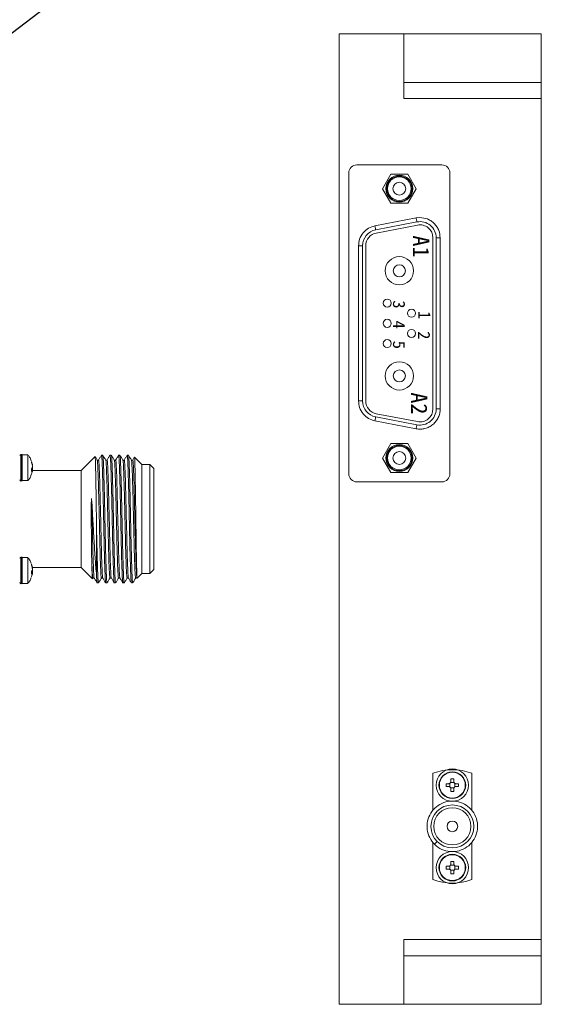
# Model space of a CAD drawing. Header units: millimetres. Extents: x 12 to 566, y 52 to 356.
# Tile 7 of 10: x 279 to 343, y 131 to 253. Entities that reach past the tile are written whole.
import ezdxf

# ---------------------------------------------------------------- set-up
doc = ezdxf.new("R2010")
doc.units = ezdxf.units.MM
doc.header["$PDSIZE"] = -1
doc.dimstyles.new('ISO-25', dxfattribs={"dimtxt": 2.5, "dimasz": 2.5, "dimexe": 1.25, "dimexo": 0.625, "dimtad": 1, "dimtxsty": 'Standard', "dimcen": 2.5, "dimadec": 0, "dimazin": 0, "dimtfac": 1, "dimtmove": 0, "dimatfit": 3, "dimfxl": 1, "dimarcsym": 0})

# ---------------------------------------------------------------- blocks, each defined once
blk = doc.blocks.new('*D8')
at = {"color": 0, "lineweight": -2, "transparency": 16777216}
for p, q in [((332.58, 292.88), (276.35, 249.83)), ((271.03, 245.76), (274.36, 248.31)), ((269.04, 244.24), (267.06, 242.72))]:
    blk.add_line(p, q, dxfattribs=at)
at = {"color": 0, "transparency": 16777216}
for points in [[(276.09, 250.16), (276.6, 249.5), (274.36, 248.31)], [(268.79, 244.57), (269.29, 243.91), (271.03, 245.76)]]:
    blk.add_solid(points, dxfattribs=at)
at = {"layer": 'Defpoints', "color": 0, "transparency": 16777216}
for p in [(274.36, 248.31), (271.03, 245.76)]:
    blk.add_point(p, dxfattribs=at)
at = {"color": 0, "transparency": 16777216, "insert": (309.09, 279.36), "char_height": 2.5, "attachment_point": 5, "rotation": 37.4376}
blk.add_mtext('{\\H2x;∅4,2 [∅0,165]}', dxfattribs=at)

msp = doc.modelspace()

# ---------------------------------------------------------------- linework, layer by layer
at = {"color": 7, "linetype": 'Continuous', "lineweight": 15}
for p, q in [((318.485, 131.035), (318.485, 251.035)), ((318.485, 251.035), (326.485, 251.035)), ((326.485, 251.035), (326.485, 243.035)), ((343.485, 251.035), (326.485, 251.035)), ((343.485, 251.035), (343.485, 245.035)), ((326.485, 245.035), (343.485, 245.035)), ((343.485, 245.035), (343.485, 243.035)), ((326.485, 243.035), (343.485, 243.035)), ((343.485, 243.035), (343.485, 139.035)), ((319.685, 233.835), (319.685, 196.635)), ((331.185, 234.835), (320.685, 234.835)), ((332.185, 196.635), (332.185, 233.835)), ((324.895, 233.685), (323.856, 231.885)), ((326.974, 233.685), (324.895, 233.685)), ((328.013, 231.885), (326.974, 233.685)), ((323.856, 231.885), (324.895, 230.085)), ((326.974, 230.085), (328.013, 231.885)), ((324.895, 230.085), (326.974, 230.085)), ((328.012, 228.269), (322.912, 227.288)), ((328.107, 227.778), (323.007, 226.797)), ((328.485, 228.314), (328.012, 228.269)), ((328.182, 227.385), (323.082, 226.405)), ((330.085, 204.657), (330.085, 225.814)), ((330.485, 204.657), (330.485, 225.814)), ((330.485, 225.814), (330.985, 225.814)), ((330.985, 204.657), (330.985, 225.814)), ((320.885, 224.833), (321.385, 224.833)), ((320.885, 224.833), (320.885, 205.637)), ((321.385, 224.833), (321.385, 205.637)), ((321.785, 224.833), (321.785, 205.637)), ((320.885, 205.637), (321.385, 205.637)), ((330.985, 204.657), (330.485, 204.657)), ((323.007, 203.673), (328.107, 202.693)), ((323.082, 204.066), (328.182, 203.085)), ((322.912, 203.182), (328.012, 202.202)), ((324.895, 200.385), (323.856, 198.585)), ((326.974, 200.385), (324.895, 200.385)), ((328.013, 198.585), (326.974, 200.385)), ((279.182, 199.035), (279.144, 199.035)), ((280.015, 198.985), (279.294, 198.985)), ((279.294, 198.864), (279.294, 198.985)), ((279.294, 198.864), (279.294, 195.785)), ((280.015, 198.864), (280.015, 198.985)), ((280.015, 198.864), (280.015, 195.785)), ((288.315, 198.756), (286.594, 197.035)), ((289.265, 198.935), (289.107, 198.935)), ((290.323, 198.935), (290.165, 198.935)), ((291.382, 198.935), (291.223, 198.935)), ((292.44, 198.935), (292.282, 198.935)), ((294.094, 197.785), (293.191, 198.689)), ((323.856, 198.585), (324.895, 196.785)), ((326.974, 196.785), (328.013, 198.585)), ((280.465, 198.037), (280.465, 198.167)), ((280.465, 197.247), (280.544, 197.363)), ((295.094, 197.785), (294.094, 197.785)), ((294.094, 184.285), (294.094, 197.785)), ((295.594, 197.285), (295.094, 197.785)), ((295.094, 184.285), (295.094, 197.785)), ((295.594, 184.785), (295.594, 197.285)), ((280.544, 197.049), (280.465, 196.932)), ((280.56, 197.072), (280.469, 197.072)), ((286.594, 197.035), (280.567, 197.035)), ((286.594, 185.035), (286.594, 197.035)), ((324.895, 196.785), (326.974, 196.785)), ((279.144, 195.735), (279.182, 195.735)), ((279.294, 195.785), (280.015, 195.785)), ((320.685, 195.635), (331.185, 195.635)), ((288.494, 184.083), (288.494, 189.964)), ((279.182, 186.335), (279.144, 186.335)), ((280.015, 186.285), (279.294, 186.285)), ((279.294, 186.164), (279.294, 186.285)), ((280.015, 186.164), (280.015, 186.285)), ((279.294, 186.164), (279.294, 183.085)), ((280.015, 186.164), (280.015, 183.085)), ((280.465, 185.337), (280.465, 185.467)), ((280.465, 184.547), (280.544, 184.663)), ((280.544, 184.349), (280.465, 184.232)), ((280.56, 184.372), (280.469, 184.372)), ((280.567, 185.035), (286.594, 185.035)), ((286.594, 185.035), (287.985, 183.644)), ((293.52, 183.712), (294.094, 184.285)), ((294.094, 184.285), (295.094, 184.285)), ((295.094, 184.285), (295.594, 184.785)), ((279.144, 183.035), (279.182, 183.035)), ((279.294, 183.085), (280.015, 183.085)), ((288.577, 183.135), (288.736, 183.135)), ((289.636, 183.135), (289.794, 183.135)), ((290.694, 183.135), (290.852, 183.135)), ((291.752, 183.135), (291.911, 183.135)), ((292.811, 183.135), (292.944, 183.135)), ((292.944, 183.222), (292.944, 183.135)), ((330.085, 159.611), (330.085, 154.981)), ((334.885, 155.027), (334.885, 159.611)), ((331.709, 157.965), (331.709, 158.305)), ((331.709, 158.305), (332.015, 158.305)), ((332.16, 157.928), (332.16, 158.343)), ((332.277, 158.46), (332.692, 158.46)), ((332.315, 158.605), (332.315, 158.911)), ((332.655, 158.911), (332.655, 158.605)), ((332.809, 158.343), (332.809, 157.928)), ((332.955, 158.305), (333.26, 158.305)), ((333.26, 158.305), (333.26, 157.965)), ((332.015, 157.965), (331.709, 157.965)), ((332.692, 157.811), (332.277, 157.811)), ((332.315, 157.36), (332.315, 157.665)), ((332.655, 157.665), (332.655, 157.36)), ((333.26, 157.965), (332.955, 157.965)), ((330.085, 151.094), (330.085, 146.46)), ((330.611, 151.162), (330.275, 150.826)), ((334.885, 146.46), (334.885, 151.051)), ((332.315, 148.405), (332.315, 148.711)), ((332.655, 148.711), (332.655, 148.405)), ((331.709, 147.765), (331.709, 148.105)), ((331.709, 148.105), (332.015, 148.105)), ((332.015, 147.765), (331.709, 147.765)), ((332.16, 147.728), (332.16, 148.143)), ((332.277, 148.26), (332.692, 148.26)), ((332.692, 147.611), (332.277, 147.611)), ((332.315, 147.16), (332.315, 147.465)), ((332.655, 147.465), (332.655, 147.16)), ((332.809, 148.143), (332.809, 147.728)), ((332.955, 148.105), (333.26, 148.105)), ((333.26, 147.765), (332.955, 147.765)), ((333.26, 148.105), (333.26, 147.765)), ((326.485, 139.035), (326.485, 131.035)), ((343.485, 139.035), (326.485, 139.035)), ((343.485, 139.035), (343.485, 137.035)), ((326.485, 137.035), (343.485, 137.035)), ((343.485, 137.035), (343.485, 131.035)), ((326.485, 131.035), (318.485, 131.035)), ((326.485, 131.035), (343.485, 131.035))]:
    msp.add_line(p, q, dxfattribs=at)
at = {"color": 8, "linetype": 'Continuous', "lineweight": 15}
for p, q in [((279.144, 199.035), (279.144, 198.91)), ((279.144, 198.91), (279.144, 195.735)), ((279.182, 195.735), (279.182, 199.035)), ((280.512, 197.885), (280.544, 197.885)), ((280.544, 197.049), (280.468, 197.049)), ((279.144, 186.335), (279.144, 186.21)), ((279.182, 183.035), (279.182, 186.335)), ((279.144, 186.21), (279.144, 183.035)), ((280.512, 185.185), (280.544, 185.185)), ((280.544, 184.349), (280.468, 184.349))]:
    msp.add_line(p, q, dxfattribs=at)
at = {"color": 7, "linetype": 'Continuous', "lineweight": 15, "flags": 128}
for points in [[(328.012, 228.269), (328.031, 228.173), (328.049, 228.081), (328.065, 227.996), (328.079, 227.922), (328.091, 227.861), (328.1, 227.816), (328.105, 227.788), (328.107, 227.778)], [(322.912, 227.288), (322.931, 227.193), (322.949, 227.101), (322.965, 227.016), (322.979, 226.941), (322.991, 226.88), (323, 226.835), (323.005, 226.807), (323.007, 226.797)], [(322.912, 203.182), (322.931, 203.278), (322.949, 203.37), (322.965, 203.455), (322.979, 203.53), (322.991, 203.591), (323, 203.636), (323.005, 203.664), (323.007, 203.673)], [(328.012, 202.202), (328.031, 202.297), (328.049, 202.39), (328.065, 202.474), (328.079, 202.549), (328.091, 202.61), (328.1, 202.655), (328.105, 202.683), (328.107, 202.693)]]:
    msp.add_lwpolyline(points, dxfattribs=at)
at = {"color": 7, "linetype": 'Continuous', "lineweight": 15}
for centre, radius in [((325.935, 231.885), 1.665), ((325.935, 231.885), 1.565), ((325.935, 231.885), 1.465), ((325.935, 231.885), 0.8), ((325.935, 221.735), 1.75), ((325.935, 221.735), 0.75), ((325.935, 208.735), 1.75), ((325.935, 208.735), 0.75), ((325.935, 198.585), 1.665), ((325.935, 198.585), 1.565), ((325.935, 198.585), 1.465), ((325.935, 198.585), 0.8), ((332.485, 158.135), 2), ((332.485, 158.135), 1.65), ((332.485, 158.135), 1.6), ((332.485, 153.035), 2.65), ((332.485, 153.035), 2.3), ((332.485, 153.035), 0.66), ((332.485, 147.935), 2), ((332.485, 147.935), 1.65), ((332.485, 147.935), 1.6)]:
    msp.add_circle(centre, radius, dxfattribs=at)
for centre, radius, start, end in [((320.685, 233.835), 1, 90, 180), ((331.185, 233.835), 1, 0, 90), ((328.485, 225.814), 2, 0, 100.88553), ((323.385, 224.833), 2, 100.88553, 180), ((328.485, 225.814), 1.6, 0, 100.88553), ((323.385, 224.833), 1.6, 100.88553, 180), ((324.435, 217.735), 0.5, 90, 270), ((324.435, 217.735), 0.5, 270, 90), ((327.435, 216.485), 0.5, 90, 270), ((327.435, 216.485), 0.5, 270, 90), ((324.435, 215.235), 0.5, 90, 270), ((324.435, 215.235), 0.5, 270, 90), ((327.435, 213.985), 0.5, 90, 270), ((327.435, 213.985), 0.5, 270, 90), ((324.435, 212.735), 0.5, 90, 270), ((324.435, 212.735), 0.5, 270, 90), ((323.385, 205.637), 2, 180, 259.11447), ((323.385, 205.637), 1.6, 180, 259.11447), ((328.485, 204.657), 2, 259.11447, 0), ((328.485, 204.657), 1.6, 259.11447, 0), ((279.144, 198.885), 0.15, 90, 180), ((279.182, 198.885), 0.15, 41.81031, 90), ((278.422, 197.444), 2.166, 11.74025, 19.49576), ((278.423, 197.314), 2.166, 11.74041, 19.49717), ((278.424, 197.327), 2.165, 340.50127, 348.26115), ((320.685, 196.635), 1, 180, 270), ((331.185, 196.635), 1, 270, 0), ((279.144, 195.885), 0.15, 180, 270), ((279.182, 195.885), 0.15, 270, 318.18969), ((279.144, 186.185), 0.15, 90, 180), ((279.182, 186.185), 0.15, 41.81031, 90), ((278.423, 184.744), 2.166, 11.74041, 19.49717), ((278.423, 184.614), 2.166, 11.74041, 19.49717), ((278.423, 184.627), 2.166, 340.50283, 348.25959), ((279.144, 183.185), 0.15, 180, 270), ((279.182, 183.185), 0.15, 270, 318.18969), ((332.485, 153.035), 7, 69.94896, 110.05104), ((332.485, 153.035), 7, 249.94896, 290.05104)]:
    msp.add_arc(centre, radius, start, end, dxfattribs=at)
for points, knots in [([(330.985, 225.814), (330.951, 226.129), (330.899, 226.614), (330.588, 227.197), (330.265, 227.594), (329.867, 227.917), (329.284, 228.229), (328.799, 228.281), (328.485, 228.314)], [0, 0, 0, 0, 0.239443, 0.3696517, 0.499998, 0.6302088, 0.7605548, 1, 1, 1, 1]), ([(322.912, 227.288), (322.644, 227.209), (322.089, 227.045), (321.42, 226.456), (320.968, 225.688), (320.912, 225.112), (320.885, 224.833)], [0, 0, 0, 0, 0.2424008, 0.499999, 0.7575975, 1, 1, 1, 1]), ([(320.885, 205.637), (320.912, 205.358), (320.968, 204.783), (321.42, 204.015), (322.089, 203.426), (322.644, 203.262), (322.912, 203.182)], [0, 0, 0, 0, 0.2424025, 0.500001, 0.7575992, 1, 1, 1, 1]), ([(328.012, 202.202), (328.195, 202.178), (328.56, 202.131), (329.109, 202.217), (329.627, 202.408), (330.089, 202.714), (330.477, 203.11), (330.762, 203.583), (330.951, 204.106), (330.973, 204.473), (330.985, 204.657)], [0, 0, 0, 0, 0.1250308, 0.2499972, 0.3749366, 0.499998, 0.6249371, 0.7500015, 0.8749075, 1, 1, 1, 1]), ([(280.426, 198.241), (280.368, 198.4), (280.272, 198.671), (280.079, 198.883), (280, 198.97)], [0, 0, 0, 0, 0.5882172, 1, 1, 1, 1]), ([(288.494, 189.964), (288.488, 190.44), (288.476, 191.353), (288.457, 192.707), (288.44, 193.97), (288.422, 195.157), (288.404, 196.211), (288.386, 197.122), (288.369, 197.848), (288.351, 198.377), (288.333, 198.709), (288.321, 198.741), (288.315, 198.756)], [0, 0, 0, 0, 0.1072794, 0.205464, 0.3065016, 0.4045844, 0.505539, 0.6031708, 0.7036601, 0.800847, 0.9008784, 1, 1, 1, 1]), ([(288.577, 198.329), (288.516, 198.43), (288.433, 198.567), (288.349, 198.705), (288.327, 198.742)], [0, 0, 0, 0, 0.73314697, 1, 1, 1, 1]), ([(289.103, 198.935), (289.042, 198.834), (288.92, 198.632), (288.797, 198.43), (288.736, 198.329)], [0, 0, 0, 0, 0.5000098, 1, 1, 1, 1]), ([(289.101, 198.902), (289.103, 198.915), (289.115, 198.996), (289.136, 198.832), (289.165, 198.5), (289.194, 197.935), (289.222, 197.176), (289.25, 196.248), (289.279, 195.164), (289.307, 193.972), (289.336, 192.686), (289.364, 191.365), (289.393, 190.023), (289.421, 188.721), (289.45, 187.473), (289.478, 186.338), (289.506, 185.326), (289.535, 184.483), (289.563, 183.825), (289.597, 183.27), (289.621, 183.186), (289.636, 183.135)], [0, 0, 0, 0, 0.0102439, 0.0672824, 0.1196863, 0.1736097, 0.2260138, 0.2799375, 0.3323416, 0.3862652, 0.4386693, 0.492593, 0.544997, 0.5989203, 0.6513244, 0.7052481, 0.7576523, 0.8115764, 0.8639799, 0.9179039, 1, 1, 1, 1]), ([(289.636, 198.328), (289.575, 198.429), (289.452, 198.631), (289.33, 198.833), (289.269, 198.934)], [0, 0, 0, 0, 0.499983, 1, 1, 1, 1]), ([(289.271, 198.91), (289.279, 198.888), (289.297, 198.842), (289.324, 198.49), (289.352, 197.937), (289.38, 197.175), (289.409, 196.248), (289.437, 195.164), (289.466, 193.972), (289.494, 192.686), (289.522, 191.365), (289.551, 190.023), (289.579, 188.721), (289.608, 187.473), (289.636, 186.338), (289.665, 185.326), (289.693, 184.485), (289.721, 183.819), (289.755, 183.299), (289.781, 183.072), (289.798, 183.152), (289.8, 183.161)], [0, 0, 0, 0, 0.0460638, 0.0990124, 0.1534963, 0.2064453, 0.2609295, 0.313878, 0.3683629, 0.4213117, 0.4757959, 0.5287446, 0.5832289, 0.6361772, 0.6906615, 0.7436104, 0.7980946, 0.8510434, 0.9055276, 0.9884759, 1, 1, 1, 1]), ([(290.162, 198.935), (290.101, 198.834), (289.978, 198.632), (289.856, 198.43), (289.795, 198.329)], [0, 0, 0, 0, 0.50001, 1, 1, 1, 1]), ([(290.159, 198.903), (290.161, 198.915), (290.173, 198.996), (290.195, 198.832), (290.224, 198.5), (290.252, 197.935), (290.28, 197.176), (290.309, 196.248), (290.337, 195.164), (290.366, 193.972), (290.394, 192.686), (290.422, 191.365), (290.451, 190.023), (290.479, 188.721), (290.508, 187.473), (290.536, 186.338), (290.565, 185.326), (290.593, 184.483), (290.622, 183.825), (290.655, 183.27), (290.679, 183.186), (290.694, 183.135)], [0, 0, 0, 0, 0.0100432, 0.0670932, 0.1195077, 0.173442, 0.2258567, 0.2797917, 0.3322061, 0.3861409, 0.4385554, 0.4924907, 0.5449053, 0.5988395, 0.6512542, 0.7051888, 0.757604, 0.8115382, 0.8639532, 0.9178879, 1, 1, 1, 1]), ([(290.694, 198.328), (290.633, 198.429), (290.51, 198.631), (290.388, 198.833), (290.327, 198.934)], [0, 0, 0, 0, 0.50000059, 1, 1, 1, 1]), ([(290.329, 198.91), (290.337, 198.889), (290.355, 198.843), (290.382, 198.49), (290.41, 197.937), (290.439, 197.175), (290.467, 196.248), (290.496, 195.164), (290.524, 193.972), (290.552, 192.686), (290.581, 191.365), (290.609, 190.023), (290.638, 188.721), (290.666, 187.473), (290.694, 186.338), (290.723, 185.326), (290.751, 184.485), (290.78, 183.819), (290.813, 183.299), (290.84, 183.072), (290.856, 183.151), (290.858, 183.16)], [0, 0, 0, 0, 0.0463411, 0.0993051, 0.1538055, 0.2067698, 0.2612696, 0.314234, 0.3687342, 0.421698, 0.4761983, 0.5291626, 0.5836628, 0.6366274, 0.6911276, 0.7440921, 0.7985922, 0.8515563, 0.9060567, 0.9890324, 1, 1, 1, 1]), ([(291.22, 198.935), (291.159, 198.834), (291.036, 198.632), (290.914, 198.43), (290.853, 198.329)], [0, 0, 0, 0, 0.5000128, 1, 1, 1, 1]), ([(291.218, 198.902), (291.219, 198.914), (291.232, 198.996), (291.253, 198.832), (291.282, 198.5), (291.31, 197.935), (291.339, 197.176), (291.367, 196.248), (291.396, 195.164), (291.424, 193.972), (291.452, 192.686), (291.481, 191.365), (291.509, 190.023), (291.538, 188.721), (291.566, 187.473), (291.594, 186.338), (291.623, 185.326), (291.651, 184.483), (291.68, 183.825), (291.713, 183.27), (291.738, 183.186), (291.752, 183.135)], [0, 0, 0, 0, 0.01032239, 0.06735637, 0.11975611, 0.17367523, 0.2260751, 0.27999496, 0.33239459, 0.38631383, 0.43871378, 0.49263324, 0.5450331, 0.59895269, 0.65135256, 0.70527203, 0.75767161, 0.81159143, 0.86399133, 0.917911, 1, 1, 1, 1]), ([(291.752, 198.329), (291.691, 198.43), (291.568, 198.632), (291.446, 198.834), (291.385, 198.935)], [0, 0, 0, 0, 0.49999623, 1, 1, 1, 1]), ([(291.387, 198.912), (291.395, 198.89), (291.413, 198.844), (291.44, 198.49), (291.469, 197.937), (291.497, 197.175), (291.525, 196.248), (291.554, 195.164), (291.582, 193.973), (291.611, 192.686), (291.639, 191.365), (291.668, 190.023), (291.696, 188.721), (291.724, 187.473), (291.753, 186.338), (291.781, 185.326), (291.81, 184.485), (291.838, 183.819), (291.872, 183.3), (291.898, 183.072), (291.914, 183.15), (291.916, 183.159)], [0, 0, 0, 0, 0.0470137, 0.0999719, 0.1544655, 0.2074234, 0.2619172, 0.3148753, 0.3693692, 0.4223271, 0.4768212, 0.5297792, 0.5842734, 0.6372316, 0.6917253, 0.7446832, 0.7991769, 0.8521354, 0.9066291, 0.9896012, 1, 1, 1, 1]), ([(292.278, 198.934), (292.217, 198.833), (292.094, 198.631), (291.972, 198.429), (291.911, 198.329)], [0, 0, 0, 0, 0.5000087, 1, 1, 1, 1]), ([(292.276, 198.9), (292.278, 198.913), (292.29, 198.996), (292.311, 198.833), (292.34, 198.5), (292.369, 197.935), (292.397, 197.176), (292.425, 196.248), (292.454, 195.164), (292.482, 193.972), (292.511, 192.686), (292.539, 191.365), (292.568, 190.023), (292.596, 188.721), (292.625, 187.473), (292.653, 186.338), (292.681, 185.326), (292.71, 184.484), (292.738, 183.825), (292.772, 183.27), (292.796, 183.186), (292.811, 183.135)], [0, 0, 0, 0, 0.0109989, 0.0679932, 0.120357, 0.1742395, 0.2266035, 0.2804864, 0.3328502, 0.3867322, 0.4390965, 0.492979, 0.545343, 0.5992255, 0.6515895, 0.7054723, 0.757836, 0.8117189, 0.8640826, 0.9179654, 1, 1, 1, 1]), ([(292.81, 198.329), (292.749, 198.43), (292.627, 198.632), (292.504, 198.834), (292.443, 198.935)], [0, 0, 0, 0, 0.4999849, 1, 1, 1, 1]), ([(292.445, 198.912), (292.454, 198.891), (292.471, 198.845), (292.499, 198.49), (292.527, 197.937), (292.555, 197.175), (292.584, 196.248), (292.612, 195.164), (292.641, 193.972), (292.669, 192.686), (292.697, 191.365), (292.726, 190.023), (292.754, 188.721), (292.783, 187.473), (292.811, 186.338), (292.84, 185.326), (292.868, 184.484), (292.896, 183.824), (292.922, 183.411), (292.938, 183.276), (292.944, 183.222)], [0, 0, 0, 0, 0.0502362, 0.1064041, 0.164201, 0.2203691, 0.2781656, 0.3343338, 0.3921308, 0.4482989, 0.5060953, 0.5622634, 0.6200603, 0.6762288, 0.7340257, 0.790194, 0.8479908, 0.9041587, 0.9619558, 1, 1, 1, 1]), ([(293.18, 198.677), (293.171, 198.662), (293.101, 198.545), (293.03, 198.429), (292.969, 198.328)], [0, 0, 0, 0, 0.1321073, 1, 1, 1, 1]), ([(293.187, 198.673), (293.188, 198.68), (293.196, 198.717), (293.209, 198.577), (293.228, 198.213), (293.245, 197.648), (293.263, 196.893), (293.281, 195.981), (293.299, 194.923), (293.317, 193.768), (293.334, 192.529), (293.358, 190.843), (293.388, 188.718), (293.423, 186.462), (293.459, 184.759), (293.491, 183.829), (293.512, 183.746), (293.52, 183.712)], [0, 0, 0, 0, 0.0120564, 0.0722273, 0.1255501, 0.1804217, 0.2336866, 0.2885094, 0.3415252, 0.396092, 0.4488612, 0.5031748, 0.6093641, 0.7150564, 0.8202335, 0.9249146, 1, 1, 1, 1]), ([(280.465, 196.932), (280.467, 196.984), (280.472, 197.088), (280.467, 197.194), (280.465, 197.247)], [0, 0, 0, 0, 0.4999926, 1, 1, 1, 1]), ([(280.544, 197.885), (280.549, 197.855), (280.561, 197.797), (280.568, 197.735), (280.568, 197.701), (280.562, 197.703), (280.56, 197.703)], [0, 0, 0, 0, 0.2826455, 0.5655325, 0.8430815, 1, 1, 1, 1]), ([(280.544, 197.363), (280.549, 197.379), (280.561, 197.41), (280.568, 197.49), (280.567, 197.584), (280.558, 197.676), (280.548, 197.731), (280.544, 197.755)], [0, 0, 0, 0, 0.2118078, 0.4237966, 0.6317556, 0.8379153, 1, 1, 1, 1]), ([(280.544, 197.408), (280.549, 197.392), (280.561, 197.361), (280.568, 197.281), (280.567, 197.187), (280.56, 197.11), (280.553, 197.07), (280.551, 197.061)], [0, 0, 0, 0, 0.2354673, 0.4711357, 0.7023362, 0.9315245, 1, 1, 1, 1]), ([(288.736, 198.329), (288.71, 198.308), (288.657, 198.264), (288.604, 198.307), (288.578, 198.328)], [0, 0, 0, 0, 0.4995706, 1, 1, 1, 1]), ([(289.794, 198.328), (289.767, 198.307), (289.715, 198.264), (289.662, 198.307), (289.635, 198.329)], [0, 0, 0, 0, 0.50020989, 1, 1, 1, 1]), ([(290.853, 198.329), (290.826, 198.307), (290.773, 198.264), (290.721, 198.307), (290.694, 198.328)], [0, 0, 0, 0, 0.4996512, 1, 1, 1, 1]), ([(291.911, 198.328), (291.884, 198.307), (291.831, 198.264), (291.778, 198.307), (291.752, 198.329)], [0, 0, 0, 0, 0.50020018, 1, 1, 1, 1]), ([(292.969, 198.329), (292.943, 198.307), (292.89, 198.264), (292.837, 198.307), (292.811, 198.328)], [0, 0, 0, 0, 0.4997715, 1, 1, 1, 1]), ([(280.014, 195.805), (280.107, 195.917), (280.288, 196.134), (280.38, 196.401), (280.424, 196.53)], [0, 0, 0, 0, 0.5154439, 1, 1, 1, 1]), ([(280.56, 197.068), (280.559, 197.069), (280.556, 197.072), (280.548, 197.058), (280.544, 197.049)], [0, 0, 0, 0, 0.35331268, 1, 1, 1, 1]), ([(280.544, 196.886), (280.549, 196.915), (280.561, 196.974), (280.568, 197.039), (280.567, 197.057), (280.566, 197.066)], [0, 0, 0, 0, 0.3352659, 0.6707795, 1, 1, 1, 1]), ([(287.892, 186.431), (287.883, 186.976), (287.866, 188.049), (287.852, 189.654), (287.845, 190.929), (287.844, 191.752), (287.845, 192.37), (287.847, 192.83), (287.852, 193.178), (287.857, 193.403), (287.864, 193.51), (287.865, 193.554), (287.871, 193.577), (287.872, 193.579), (287.872, 193.58), (287.873, 193.58), (287.873, 193.58), (287.873, 193.58), (287.873, 193.581), (287.873, 193.581), (287.873, 193.581), (287.873, 193.581), (287.874, 193.581), (287.874, 193.581), (287.875, 193.58), (287.877, 193.577), (287.878, 193.569), (287.881, 193.554), (287.887, 193.505), (287.89, 193.458), (287.892, 193.421)], [0, 0, 0, 0, 0.2534322, 0.4993974, 0.6329236, 0.7496355, 0.8181474, 0.875778, 0.9323231, 0.9583291, 0.9670492, 0.9757342, 0.976115, 0.9763923, 0.9765299, 0.9765326, 0.976536, 0.9765393, 0.9765497, 0.9765678, 0.9766004, 0.9766528, 0.9767744, 0.9768806, 0.9770173, 0.9775059, 0.9784848, 0.9804389, 0.9843513, 1, 1, 1, 1]), ([(287.892, 193.421), (287.92, 192.97), (287.996, 191.732), (288.119, 189.533), (288.261, 187.105), (288.386, 185.232), (288.463, 184.412), (288.494, 184.083)], [0, 0, 0, 0, 0.1336034, 0.3670937, 0.6013463, 0.8399819, 1, 1, 1, 1]), ([(288.494, 189.964), (288.504, 189.495), (288.524, 188.595), (288.553, 187.335), (288.581, 186.213), (288.61, 185.219), (288.638, 184.399), (288.666, 183.756), (288.699, 183.281), (288.724, 183.077), (288.74, 183.151), (288.742, 183.161)], [0, 0, 0, 0, 0.12312123, 0.23623945, 0.35263878, 0.46575721, 0.58215591, 0.6952748, 0.81167278, 0.97563949, 1, 1, 1, 1]), ([(287.985, 183.644), (287.979, 183.678), (287.96, 183.771), (287.935, 184.452), (287.911, 185.444), (287.899, 186.099), (287.892, 186.431)], [0, 0, 0, 0, 0.2196929, 0.5995857, 0.7965991, 1, 1, 1, 1]), ([(288.046, 183.793), (288.04, 183.775), (288.019, 183.715), (287.983, 184.115), (287.938, 184.978), (287.908, 185.943), (287.892, 186.431)], [0, 0, 0, 0, 0.12728688, 0.40478321, 0.69891566, 1, 1, 1, 1]), ([(280.426, 185.541), (280.368, 185.7), (280.272, 185.971), (280.079, 186.183), (280, 186.27)], [0, 0, 0, 0, 0.5882092, 1, 1, 1, 1]), ([(280.544, 185.185), (280.549, 185.155), (280.561, 185.097), (280.568, 185.035), (280.568, 185.001), (280.562, 185.003), (280.56, 185.003)], [0, 0, 0, 0, 0.2826417, 0.5655249, 0.8430845, 1, 1, 1, 1]), ([(280.465, 184.232), (280.467, 184.284), (280.472, 184.388), (280.467, 184.494), (280.465, 184.547)], [0, 0, 0, 0, 0.5000127, 1, 1, 1, 1]), ([(280.544, 184.663), (280.549, 184.679), (280.561, 184.71), (280.568, 184.79), (280.567, 184.884), (280.558, 184.976), (280.548, 185.031), (280.544, 185.055)], [0, 0, 0, 0, 0.2118079, 0.4237968, 0.6317855, 0.8379453, 1, 1, 1, 1]), ([(280.544, 184.708), (280.549, 184.692), (280.561, 184.661), (280.568, 184.581), (280.567, 184.487), (280.56, 184.41), (280.553, 184.37), (280.551, 184.361)], [0, 0, 0, 0, 0.2354455, 0.4711105, 0.7023405, 0.9315255, 1, 1, 1, 1]), ([(280.56, 184.368), (280.559, 184.369), (280.556, 184.372), (280.548, 184.358), (280.544, 184.349)], [0, 0, 0, 0, 0.353303, 1, 1, 1, 1]), ([(280.544, 184.186), (280.549, 184.215), (280.561, 184.274), (280.568, 184.339), (280.567, 184.357), (280.566, 184.366)], [0, 0, 0, 0, 0.33526013, 0.67076805, 1, 1, 1, 1]), ([(288.494, 184.083), (288.504, 183.873), (288.53, 183.341), (288.556, 183.239), (288.572, 183.177)], [0, 0, 0, 0, 0.3937057, 1, 1, 1, 1]), ([(280.014, 183.105), (280.107, 183.217), (280.288, 183.434), (280.38, 183.701), (280.424, 183.83)], [0, 0, 0, 0, 0.5154439, 1, 1, 1, 1]), ([(288.048, 183.743), (288.075, 183.764), (288.127, 183.807), (288.18, 183.764), (288.207, 183.742)], [0, 0, 0, 0, 0.5001662, 1, 1, 1, 1]), ([(288.207, 183.742), (288.268, 183.641), (288.39, 183.439), (288.513, 183.237), (288.574, 183.136)], [0, 0, 0, 0, 0.4999909, 1, 1, 1, 1]), ([(288.739, 183.137), (288.801, 183.238), (288.923, 183.44), (289.045, 183.642), (289.107, 183.743)], [0, 0, 0, 0, 0.5000047, 1, 1, 1, 1]), ([(289.106, 183.742), (289.132, 183.763), (289.185, 183.807), (289.238, 183.764), (289.265, 183.743)], [0, 0, 0, 0, 0.4996877, 1, 1, 1, 1]), ([(289.265, 183.742), (289.327, 183.641), (289.449, 183.439), (289.571, 183.237), (289.633, 183.136)], [0, 0, 0, 0, 0.4999844, 1, 1, 1, 1]), ([(289.798, 183.137), (289.859, 183.238), (289.981, 183.44), (290.104, 183.642), (290.165, 183.743)], [0, 0, 0, 0, 0.50001161, 1, 1, 1, 1]), ([(290.165, 183.743), (290.191, 183.764), (290.244, 183.807), (290.297, 183.764), (290.323, 183.742)], [0, 0, 0, 0, 0.5001905, 1, 1, 1, 1]), ([(290.324, 183.742), (290.385, 183.641), (290.507, 183.439), (290.63, 183.237), (290.691, 183.136)], [0, 0, 0, 0, 0.4999868, 1, 1, 1, 1]), ([(290.856, 183.136), (290.917, 183.237), (291.039, 183.439), (291.162, 183.641), (291.223, 183.742)], [0, 0, 0, 0, 0.5000178, 1, 1, 1, 1]), ([(291.223, 183.742), (291.249, 183.763), (291.302, 183.807), (291.355, 183.764), (291.381, 183.743)], [0, 0, 0, 0, 0.4996006, 1, 1, 1, 1]), ([(291.382, 183.742), (291.443, 183.641), (291.565, 183.439), (291.688, 183.237), (291.749, 183.136)], [0, 0, 0, 0, 0.4999818, 1, 1, 1, 1]), ([(291.914, 183.136), (291.975, 183.237), (292.097, 183.439), (292.22, 183.641), (292.281, 183.742)], [0, 0, 0, 0, 0.5000182, 1, 1, 1, 1]), ([(292.282, 183.743), (292.308, 183.764), (292.361, 183.807), (292.414, 183.764), (292.44, 183.742)], [0, 0, 0, 0, 0.5001705, 1, 1, 1, 1]), ([(292.44, 183.743), (292.501, 183.642), (292.623, 183.44), (292.746, 183.238), (292.807, 183.137)], [0, 0, 0, 0, 0.5000008, 1, 1, 1, 1]), ([(292.944, 183.222), (292.965, 183.188), (292.991, 183.146), (293.017, 183.222), (293.021, 183.236)], [0, 0, 0, 0, 0.82182031, 1, 1, 1, 1]), ([(293.03, 183.231), (293.072, 183.3), (293.175, 183.47), (293.278, 183.641), (293.339, 183.742)], [0, 0, 0, 0, 0.4071614, 1, 1, 1, 1]), ([(293.339, 183.741), (293.366, 183.763), (293.419, 183.807), (293.471, 183.764), (293.498, 183.743)], [0, 0, 0, 0, 0.4995242, 1, 1, 1, 1]), ([(293.512, 183.776), (293.509, 183.755), (293.505, 183.72), (293.501, 183.752), (293.499, 183.766)], [0, 0, 0, 0, 0.5814295, 1, 1, 1, 1]), ([(332.015, 158.305), (332.048, 158.309), (332.114, 158.315), (332.203, 158.365), (332.27, 158.439), (332.309, 158.523), (332.313, 158.58), (332.315, 158.605)], [0, 0, 0, 0, 0.211791, 0.4237804, 0.6317474, 0.8379256, 1, 1, 1, 1]), ([(332.315, 158.911), (332.371, 158.912), (332.485, 158.915), (332.598, 158.912), (332.655, 158.911)], [0, 0, 0, 0, 0.50002189, 1, 1, 1, 1]), ([(332.655, 158.605), (332.658, 158.572), (332.664, 158.506), (332.714, 158.417), (332.788, 158.35), (332.872, 158.312), (332.929, 158.307), (332.955, 158.305)], [0, 0, 0, 0, 0.21178291, 0.42379186, 0.63177415, 0.83793182, 1, 1, 1, 1]), ([(332.315, 157.665), (332.311, 157.698), (332.305, 157.765), (332.255, 157.854), (332.181, 157.921), (332.097, 157.959), (332.04, 157.964), (332.015, 157.965)], [0, 0, 0, 0, 0.2117886, 0.4238033, 0.6317912, 0.8379544, 1, 1, 1, 1]), ([(332.655, 157.36), (332.598, 157.359), (332.485, 157.356), (332.371, 157.359), (332.315, 157.36)], [0, 0, 0, 0, 0.49997811, 1, 1, 1, 1]), ([(332.955, 157.965), (332.922, 157.962), (332.856, 157.956), (332.766, 157.906), (332.699, 157.832), (332.661, 157.748), (332.656, 157.691), (332.655, 157.665)], [0, 0, 0, 0, 0.2118211, 0.4238048, 0.6317661, 0.8379261, 1, 1, 1, 1]), ([(332.273, 149.948), (332.329, 149.932), (332.465, 149.892), (333.158, 149.943), (334.114, 150.294), (334.918, 150.984), (335.463, 151.907), (335.668, 152.956), (335.515, 154.015), (335.02, 154.963), (334.239, 155.694), (333.259, 156.125), (332.193, 156.207), (331.159, 155.931), (330.275, 155.329), (329.64, 154.468), (329.326, 153.446), (329.369, 152.377), (329.762, 151.381), (330.463, 150.578), (331.404, 150.021), (332.12, 149.948), (332.485, 149.91)], [0, 0, 0, 0, 0.0271143, 0.0656229, 0.1174254, 0.1692261, 0.2210329, 0.2728363, 0.3246372, 0.3764433, 0.4282478, 0.4800486, 0.5318543, 0.5836595, 0.6354604, 0.6872653, 0.7390712, 0.790872, 0.8426761, 0.8944825, 0.9462834, 1, 1, 1, 1]), ([(332.315, 148.711), (332.371, 148.712), (332.485, 148.715), (332.598, 148.712), (332.655, 148.711)], [0, 0, 0, 0, 0.50002189, 1, 1, 1, 1]), ([(332.015, 148.105), (332.048, 148.109), (332.114, 148.115), (332.203, 148.165), (332.27, 148.239), (332.309, 148.323), (332.313, 148.38), (332.315, 148.405)], [0, 0, 0, 0, 0.211791, 0.4237804, 0.6317474, 0.8379256, 1, 1, 1, 1]), ([(332.315, 147.465), (332.311, 147.498), (332.305, 147.565), (332.255, 147.654), (332.181, 147.721), (332.097, 147.759), (332.04, 147.764), (332.015, 147.765)], [0, 0, 0, 0, 0.2117886, 0.4238033, 0.6317912, 0.8379544, 1, 1, 1, 1]), ([(332.655, 148.405), (332.658, 148.372), (332.664, 148.306), (332.714, 148.217), (332.788, 148.15), (332.872, 148.112), (332.929, 148.107), (332.955, 148.105)], [0, 0, 0, 0, 0.21178291, 0.42379186, 0.63177415, 0.83793182, 1, 1, 1, 1]), ([(332.955, 147.765), (332.922, 147.762), (332.856, 147.756), (332.766, 147.706), (332.699, 147.632), (332.661, 147.548), (332.656, 147.491), (332.655, 147.465)], [0, 0, 0, 0, 0.2118211, 0.4238048, 0.6317661, 0.8379261, 1, 1, 1, 1]), ([(332.655, 147.16), (332.598, 147.159), (332.485, 147.156), (332.371, 147.159), (332.315, 147.16)], [0, 0, 0, 0, 0.49997811, 1, 1, 1, 1])]:
    msp.add_open_spline(points, degree=3, knots=knots, dxfattribs=at)
at = {"color": 8, "linetype": 'Continuous', "lineweight": 15}
for points, knots in [([(289.107, 183.796), (289.1, 183.775), (289.079, 183.708), (289.043, 184.096), (288.998, 184.966), (288.952, 186.33), (288.906, 188.016), (288.863, 189.836), (288.821, 191.684), (288.778, 193.519), (288.733, 195.264), (288.687, 196.745), (288.642, 197.763), (288.605, 198.274), (288.584, 198.275), (288.577, 198.275)], [0, 0, 0, 0, 0.0385631, 0.1193077, 0.2049548, 0.2927043, 0.379317, 0.4617966, 0.5388383, 0.6196182, 0.7052868, 0.7930391, 0.879636, 0.9620839, 1, 1, 1, 1]), ([(289.265, 183.762), (289.264, 183.758), (289.248, 183.71), (289.218, 184.055), (289.173, 184.862), (289.127, 186.198), (289.081, 187.864), (289.038, 189.682), (288.995, 191.532), (288.952, 193.373), (288.908, 195.134), (288.862, 196.643), (288.816, 197.71), (288.774, 198.294), (288.748, 198.301), (288.736, 198.304)], [0, 0, 0, 0, 0.0082198, 0.088547, 0.1740082, 0.2618532, 0.3488414, 0.4319132, 0.5093013, 0.5897236, 0.6752442, 0.7631006, 0.850051, 0.9330422, 1, 1, 1, 1]), ([(290.165, 183.796), (290.158, 183.774), (290.138, 183.705), (290.102, 184.082), (290.057, 184.939), (290.011, 186.294), (289.966, 187.974), (289.922, 189.792), (289.88, 191.64), (289.837, 193.476), (289.792, 195.225), (289.746, 196.715), (289.701, 197.745), (289.664, 198.267), (289.643, 198.273), (289.636, 198.275)], [0, 0, 0, 0, 0.0368582, 0.1174907, 0.2030882, 0.2908607, 0.3775745, 0.4602147, 0.5373405, 0.6180094, 0.703629, 0.7914045, 0.8781029, 0.9607105, 1, 1, 1, 1]), ([(290.324, 183.751), (290.323, 183.749), (290.308, 183.698), (290.279, 184.024), (290.234, 184.795), (290.188, 186.105), (290.142, 187.755), (290.099, 189.569), (290.056, 191.419), (290.013, 193.262), (289.969, 195.032), (289.923, 196.562), (289.877, 197.659), (289.834, 198.28), (289.807, 198.303), (289.795, 198.314)], [0, 0, 0, 0, 0.0033591, 0.0833308, 0.1685782, 0.256399, 0.3435635, 0.4269789, 0.5046083, 0.5846761, 0.6699853, 0.7578211, 0.8449502, 0.9282878, 1, 1, 1, 1]), ([(291.223, 183.795), (291.217, 183.774), (291.197, 183.702), (291.161, 184.068), (291.117, 184.912), (291.071, 186.257), (291.025, 187.931), (290.982, 189.749), (290.939, 191.597), (290.896, 193.433), (290.852, 195.186), (290.806, 196.684), (290.76, 197.726), (290.723, 198.261), (290.701, 198.272), (290.694, 198.275)], [0, 0, 0, 0, 0.0344542, 0.1149688, 0.2005019, 0.288287, 0.3750882, 0.4578812, 0.5350867, 0.6156375, 0.7011936, 0.7889821, 0.8757679, 0.9585292, 1, 1, 1, 1]), ([(291.382, 183.745), (291.368, 183.808), (291.339, 183.938), (291.295, 184.747), (291.249, 186.009), (291.204, 187.648), (291.16, 189.456), (291.117, 191.306), (291.074, 193.15), (291.03, 194.928), (290.984, 196.478), (290.938, 197.607), (290.895, 198.267), (290.866, 198.307), (290.853, 198.327)], [0, 0, 0, 0, 0.0782838, 0.1632485, 0.2509722, 0.3382403, 0.421934, 0.4998003, 0.579452, 0.6644817, 0.7522232, 0.8394589, 0.9230764, 1, 1, 1, 1]), ([(292.281, 183.794), (292.275, 183.773), (292.256, 183.699), (292.221, 184.055), (292.176, 184.885), (292.13, 186.221), (292.085, 187.889), (292.041, 189.705), (291.999, 191.553), (291.956, 193.39), (291.911, 195.147), (291.865, 196.653), (291.82, 197.708), (291.782, 198.256), (291.76, 198.271), (291.752, 198.277)], [0, 0, 0, 0, 0.0320139, 0.1123724, 0.1978083, 0.2855666, 0.3724204, 0.4553276, 0.5325919, 0.6129878, 0.6984462, 0.7862093, 0.8730478, 0.9559231, 1, 1, 1, 1]), ([(292.44, 183.76), (292.427, 183.81), (292.399, 183.92), (292.356, 184.685), (292.31, 185.919), (292.265, 187.541), (292.221, 189.344), (292.178, 191.193), (292.135, 193.038), (292.091, 194.825), (292.045, 196.39), (291.999, 197.567), (291.955, 198.189), (291.926, 198.419), (291.912, 198.323), (291.911, 198.318)], [0, 0, 0, 0, 0.072479, 0.1572277, 0.2449207, 0.3323594, 0.4163971, 0.4946203, 0.5739211, 0.6587368, 0.7464507, 0.8338597, 0.9178243, 0.9959639, 1, 1, 1, 1]), ([(293.339, 183.792), (293.334, 183.772), (293.315, 183.695), (293.28, 184.041), (293.235, 184.859), (293.19, 186.185), (293.144, 187.847), (293.1, 189.661), (293.058, 191.509), (293.015, 193.347), (292.971, 195.108), (292.925, 196.622), (292.879, 197.689), (292.841, 198.251), (292.818, 198.271), (292.81, 198.278)], [0, 0, 0, 0, 0.0299346, 0.110139, 0.1954722, 0.2832032, 0.3701043, 0.4531272, 0.5304549, 0.6106957, 0.6960519, 0.7837876, 0.8706747, 0.9536662, 1, 1, 1, 1]), ([(293.499, 183.766), (293.487, 183.807), (293.46, 183.897), (293.417, 184.625), (293.372, 185.83), (293.326, 187.435), (293.282, 189.232), (293.239, 191.08), (293.196, 192.926), (293.152, 194.72), (293.106, 196.304), (293.06, 197.509), (293.016, 198.167), (292.986, 198.412), (292.971, 198.315), (292.969, 198.305)], [0, 0, 0, 0, 0.0686726, 0.1529891, 0.2404261, 0.32781, 0.411977, 0.4904148, 0.569166, 0.6535516, 0.7410127, 0.8283701, 0.912466, 0.9908092, 1, 1, 1, 1]), ([(288.207, 183.771), (288.205, 183.765), (288.188, 183.722), (288.157, 184.09), (288.112, 184.931), (288.066, 186.291), (288.02, 187.973), (287.977, 189.793), (287.934, 191.652), (287.906, 192.823), (287.892, 193.421)], [0, 0, 0, 0, 0.0206965, 0.1565206, 0.3007416, 0.4486543, 0.5947896, 0.7340529, 0.86402, 1, 1, 1, 1])]:
    msp.add_open_spline(points, degree=3, knots=knots, dxfattribs=at)

# ---------------------------------------------------------------- texts
at = {"attachment_point": 1, "rotation": 270}
for s, width, heights, insert, char_height in [('{\\fSimSun|b0|i0|c134|p2;A1}', 5.32355, [4.928], (329.627, 226.106), 2), ('{\\fSimSun|b0|i0|c134|p2;3}', 1.5, [4.928], (326.649, 218.084), 1.5), ('{\\fSimSun|b0|i0|c134|p2;4}', 1.5, [4.928], (326.649, 215.584), 1.5), ('{\\fSimSun|b0|i0|c134|p2;1}', 1.5, [4.928], (329.799, 216.766), 1.5), ('{\\fSimSun|b0|i0|c134|p2;2}', 1.5, [4.928], (329.733, 214.268), 1.5), ('{\\fSimSun|b0|i0|c134|p2;5}', 1.5, [4.928], (326.649, 213.084), 1.5), ('{\\fSimSun|b0|i0|c134|p2;A2}', 5.32355, [5.121], (329.394, 206.698), 2)]:
    msp.add_mtext_dynamic_manual_height_columns(s, width=width, gutter_width=31.75, heights=heights, dxfattribs=dict(at, insert=insert, char_height=char_height))

# ---------------------------------------------------------------- dimensions: what is measured, and where the dimension line sits
dim = msp.add_diameter_dim_2p(p1=(271.027, 245.759), p2=(274.361, 248.312), text='{\\H2x;<>}', dimstyle='ISO-25')
dim.commit()
dim.dimension.update_dxf_attribs({"geometry": '*D8', "text_midpoint": (311.242, 276.548), "dimtype": 163})

doc.saveas('drawing.dxf')
